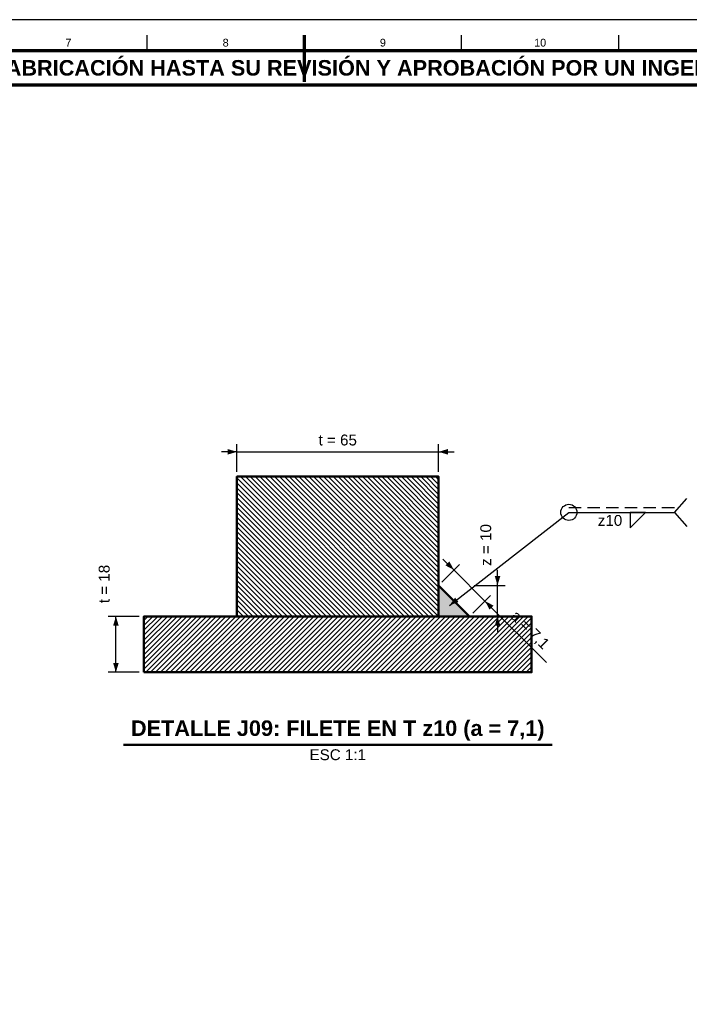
# Model space of a CAD drawing. Header units: millimetres. Extents: x 0 to 841, y 0 to 594.
# Tile 4 of 5: x 334 to 550, y 277 to 594. Entities that reach past the tile are written whole.
import ezdxf
from ezdxf.enums import TextEntityAlignment as Align

# ---------------------------------------------------------------- set-up
doc = ezdxf.new("R2010")
doc.units = ezdxf.units.MM
doc.linetypes.add('OCULTO', pattern=[6, 4, -2])
for name, color, linetype, lineweight in [('ACH', 7, 'CONTINUOUS', 13), ('COTA', 7, 'CONTINUOUS', 25), ('FINA', 7, 'CONTINUOUS', 25), ('MARCO', 7, 'CONTINUOUS', 70), ('OCU', 7, 'OCULTO', 25), ('TXT', 7, 'CONTINUOUS', 25), ('VIS', 7, 'CONTINUOUS', 50)]:
    doc.layers.add(name, color=color, linetype=linetype, lineweight=lineweight)
doc.styles.add('STD', font='LiberationSans-Regular.ttf')
doc.styles.add('STDB', font='LiberationSans-Bold.ttf')

msp = doc.modelspace()

# ---------------------------------------------------------------- hatches: boundary and pattern name
at = {"layer": 'ACH'}
h = msp.add_hatch(dxfattribs=at)
h.set_pattern_fill('ANSI31', scale=0.35, angle=90)
h.paths.add_polyline_path([(403.79, 401.84), (468.79, 401.84), (468.79, 446.84), (403.79, 446.84)])
h = msp.add_hatch(color=7, dxfattribs=at)
h.dxf.hatch_style = 1
h.paths.add_polyline_path([(468.79, 401.84), (478.79, 401.84), (468.79, 411.84)])
h = msp.add_hatch(dxfattribs=at)
h.set_pattern_fill('ANSI31', scale=0.35)
h.paths.add_polyline_path([(373.79, 383.84), (498.79, 383.84), (498.79, 401.84), (373.79, 401.84)])

# ---------------------------------------------------------------- linework, layer by layer
at = {"layer": 'COTA'}
for p, q in [((403.79, 448.34), (403.79, 457.34)), ((468.79, 448.34), (468.79, 457.34)), ((403.79, 454.84), (398.79, 454.84)), ((403.79, 454.84), (468.79, 454.84)), ((468.79, 454.84), (473.79, 454.84)), ((544.79, 435.34), (548.79, 439.84)), ((472.29, 405.34), (510.79, 435.34)), ((510.79, 435.34), (544.79, 435.34)), ((544.79, 435.34), (548.79, 430.84)), ((469.85, 412.9), (475.5, 418.56)), ((473.74, 416.79), (470.2, 420.32)), ((473.74, 416.79), (483.74, 406.79)), ((487.79, 411.84), (487.79, 416.84)), ((480.29, 411.84), (490.29, 411.84)), ((487.79, 401.84), (487.79, 411.84)), ((479.85, 402.9), (485.5, 408.56)), ((483.74, 406.79), (487.27, 403.25)), ((483.74, 406.79), (503.52, 387)), ((372.29, 401.84), (362.29, 401.84)), ((364.79, 383.84), (364.79, 401.84)), ((480.29, 401.84), (490.29, 401.84)), ((487.79, 401.84), (487.79, 396.84)), ((372.29, 383.84), (362.29, 383.84))]:
    msp.add_line(p, q, dxfattribs=at)
msp.add_lwpolyline([(530.49, 435.34), (530.49, 430.34), (535.49, 435.34)], close=True, dxfattribs=at)
msp.add_circle((510.79, 435.34), 2.6, dxfattribs=at)
for points in [[(403.79, 454.84), (400.79, 455.74), (400.79, 453.94)], [(468.79, 454.84), (471.79, 453.94), (471.79, 455.74)], [(473.74, 416.79), (472.25, 419.54), (470.98, 418.27)], [(487.79, 411.84), (488.69, 414.84), (486.89, 414.84)], [(472.29, 405.34), (475.21, 406.47), (474.1, 407.89)], [(483.74, 406.79), (485.22, 404.03), (486.49, 405.3)], [(364.79, 401.84), (363.89, 398.84), (365.69, 398.84)], [(487.79, 401.84), (486.89, 398.84), (488.69, 398.84)], [(364.79, 383.84), (365.69, 386.84), (363.89, 386.84)]]:
    msp.add_solid(points, dxfattribs=at)
at = {"layer": 'FINA'}
for p, q in [((374.81, 584), (374.81, 589)), ((425.5, 584), (425.5, 589)), ((476.19, 584), (476.19, 589)), ((526.88, 584), (526.88, 589))]:
    msp.add_line(p, q, dxfattribs=at)
msp.add_lwpolyline([(0, 0), (841, 0), (841, 594), (0, 594)], close=True, dxfattribs=at)
at = {"layer": 'MARCO'}
msp.add_line((425.5, 589), (425.5, 574), dxfattribs=at)
for points in [[(20, 10), (831, 10), (831, 584), (20, 584)], [(20, 573), (831, 573), (831, 584), (20, 584)]]:
    msp.add_lwpolyline(points, close=True, dxfattribs=at)
at = {"layer": 'OCU'}
msp.add_line((510.79, 436.94), (544.79, 436.94), dxfattribs=at)
at = {"layer": 'VIS'}
msp.add_line((367.19, 360.44), (505.38, 360.44), dxfattribs=at)
for points in [[(403.79, 401.84), (468.79, 401.84), (468.79, 446.84), (403.79, 446.84)], [(468.79, 401.84), (478.79, 401.84), (468.79, 411.84)], [(468.79, 401.84), (478.79, 401.84), (468.79, 411.84)], [(373.79, 383.84), (498.79, 383.84), (498.79, 401.84), (373.79, 401.84)]]:
    msp.add_lwpolyline(points, close=True, dxfattribs=at)

# ---------------------------------------------------------------- texts
at = {"layer": 'TXT'}
for s, height, style, p in [('7', 2.5, 'STD', (349.47, 586.6)), ('8', 2.5, 'STD', (400.16, 586.6)), ('9', 2.5, 'STD', (450.84, 586.6)), ('10', 2.5, 'STD', (501.53, 586.6)), ('ESTOS PLANOS NO SON VÁLIDOS PARA FABRICACIÓN HASTA SU REVISIÓN Y APROBACIÓN POR UN INGENIERO CALCULISTA HABILITADO.', 5, 'STDB', (425.5, 578.5))]:
    msp.add_text(s, height=height, dxfattribs=dict(at, style=style)).set_placement(p, align=Align.MIDDLE_CENTER)
for s, height, style, p in [('t = 65', 3.5, 'STD', (436.29, 455.84)), ('DETALLE J09: FILETE EN T z10 (a = 7,1)', 5, 'STDB', (436.29, 361.84))]:
    msp.add_text(s, height=height, dxfattribs=dict(at, style=style)).set_placement(p, align=Align.BOTTOM_CENTER)
at = {"layer": 'TXT', "style": 'STD'}
msp.add_text('z10', height=3.5, dxfattribs=at).set_placement((527.99, 432.74), align=Align.MIDDLE_RIGHT)
for s, rotation, p in [('z = 10', 90, (486.79, 424.84)), ('t = 18', 90, (363.79, 412.27)), ('a = 7,1', -45, (496.36, 395.58))]:
    msp.add_text(s, height=3.5, rotation=rotation, dxfattribs=at).set_placement(p, align=Align.BOTTOM_CENTER)
msp.add_text('ESC 1:1', height=3.5, dxfattribs=at).set_placement((436.29, 359.04), align=Align.TOP_CENTER)

doc.saveas('drawing.dxf')
